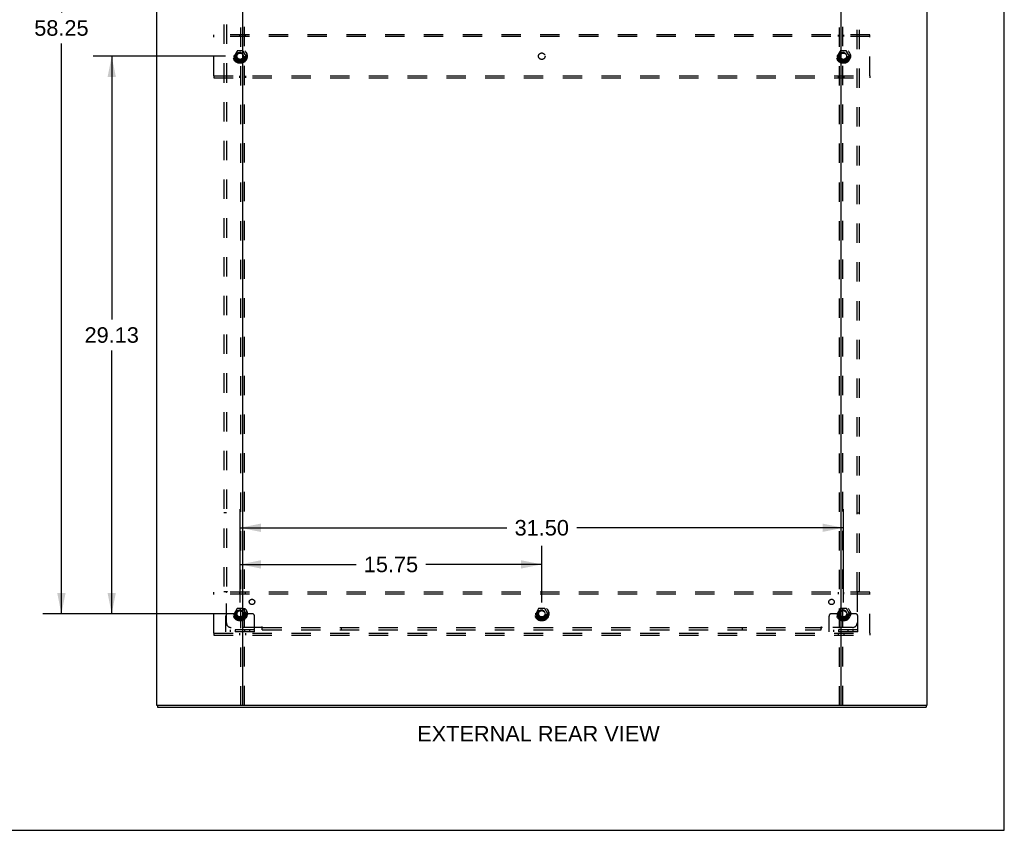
# Model space of a CAD drawing. Header units: inches. Extents: x 0 to 184, y 0 to 119.
# Tile 111 of 113: x 133 to 184, y 0 to 42. Entities that reach past the tile are written whole.
import ezdxf

# ---------------------------------------------------------------- set-up
doc = ezdxf.new("R2010")
doc.units = ezdxf.units.IN
doc.header["$LTSCALE"] = 10.121375
doc.header["$MEASUREMENT"] = 0
doc.linetypes.add('DOT', pattern=[0.2, 0.1, -0.1])
doc.linetypes.add('HIDDEN', pattern=[0.2, 0.1, -0.1])
doc.layers.get('0').update_dxf_attribs({"linetype": 'CONTINUOUS'})
for name, color, linetype in [('DEFAULT_2', 8, 'HIDDEN'), ('DIMENSIONS', 7, 'CONTINUOUS'), ('SUBPANEL', 7, 'CONTINUOUS')]:
    doc.layers.add(name, color=color, linetype=linetype)
doc.styles.get("Standard").update_dxf_attribs({"font": 'arial.ttf'})
doc.dimstyles.new('DIMSTYLE_1', dxfattribs={"dimtxt": 0.811875, "dimasz": 1.0825, "dimexe": 0.09, "dimexo": 0.07, "dimgap": 0.0375, "dimtad": 0, "dimtih": 1, "dimtoh": 1, "dimzin": 4, "dimdsep": 46, "dimtxsty": 'Standard', "dimblk": '_FILLED', "dimblk1": '_FILLED', "dimblk2": '_FILLED', "dimcen": 0.09, "dimadec": 3, "dimazin": 1, "dimtfac": 1, "dimtdec": 3, "dimtofl": 0, "dimtmove": 0, "dimatfit": 3, "dimldrblk": '_FILLED', "dimfxl": 0, "dimtolj": 1, "dimtzin": 4, "dimarcsym": 0})

# ---------------------------------------------------------------- blocks, each defined once
blk = doc.blocks.new('_FILLED')
at = {"color": 0, "linetype": 'ByBlock'}
blk.add_solid([(0, 0), (-1, 0.2), (-1, -0.2)], dxfattribs=at)
blk = doc.blocks.new('*D3')
at = {"layer": 'DIMENSIONS', "color": 2, "linetype": 'Continuous'}
for p, q in [((144.123, 11.904), (144.123, 14.865)), ((159.873, 11.904), (159.873, 14.865)), ((144.123, 13.89), (150.174, 13.89)), ((159.873, 13.89), (153.823, 13.89))]:
    blk.add_line(p, q, dxfattribs=at)
at = {"layer": 'DIMENSIONS', "color": 2, "linetype": 'Continuous', "xscale": 1.0825, "yscale": 1.0825, "zscale": 1.0825, "rotation": 180}
blk.add_blockref('_FILLED', (144.123, 13.89), dxfattribs=at)
at = {"layer": 'DIMENSIONS', "color": 2, "linetype": 'Continuous', "xscale": 1.0825, "yscale": 1.0825, "zscale": 1.0825}
blk.add_blockref('_FILLED', (159.873, 13.89), dxfattribs=at)
at = {"layer": 'DIMENSIONS', "color": 2, "linetype": 'Continuous', "insert": (151.998, 14.296), "char_height": 0.8119, "width": 2.83704, "attachment_point": 2, "line_spacing_factor": 0.9}
blk.add_mtext('15.75', dxfattribs=at)
blk = doc.blocks.new('*D4')
at = {"layer": 'DIMENSIONS', "color": 2, "linetype": 'Continuous'}
for p, q in [((143.366, 69.561), (133.816, 69.561)), ((134.79, 69.561), (134.79, 42.723)), ((134.79, 11.311), (134.79, 41.1)), ((143.366, 11.311), (133.816, 11.311))]:
    blk.add_line(p, q, dxfattribs=at)
at = {"layer": 'DIMENSIONS', "color": 2, "linetype": 'Continuous', "xscale": 1.0825, "yscale": 1.0825, "zscale": 1.0825}
for p, rotation in [((134.79, 69.561), 90), ((134.79, 11.311), 270)]:
    blk.add_blockref('_FILLED', p, dxfattribs=dict(at, rotation=rotation))
at = {"layer": 'DIMENSIONS', "color": 2, "linetype": 'Continuous', "insert": (134.79, 42.317), "char_height": 0.8119, "width": 2.83704, "attachment_point": 2, "line_spacing_factor": 0.9}
blk.add_mtext('58.25', dxfattribs=at)
blk = doc.blocks.new('*D5')
at = {"layer": 'DIMENSIONS', "color": 2, "linetype": 'Continuous'}
for p, q in [((144.123, 11.904), (144.123, 16.778)), ((175.623, 11.904), (175.623, 16.778)), ((144.123, 15.804), (158.049, 15.804)), ((175.623, 15.804), (161.698, 15.804))]:
    blk.add_line(p, q, dxfattribs=at)
at = {"layer": 'DIMENSIONS', "color": 2, "linetype": 'Continuous', "xscale": 1.0825, "yscale": 1.0825, "zscale": 1.0825, "rotation": 180}
blk.add_blockref('_FILLED', (144.123, 15.804), dxfattribs=at)
at = {"layer": 'DIMENSIONS', "color": 2, "linetype": 'Continuous', "xscale": 1.0825, "yscale": 1.0825, "zscale": 1.0825}
blk.add_blockref('_FILLED', (175.623, 15.804), dxfattribs=at)
at = {"layer": 'DIMENSIONS', "color": 2, "linetype": 'Continuous', "insert": (159.873, 16.21), "char_height": 0.8119, "width": 2.83704, "attachment_point": 2, "line_spacing_factor": 0.9}
blk.add_mtext('31.50', dxfattribs=at)
blk = doc.blocks.new('*D6')
at = {"layer": 'DIMENSIONS', "color": 2, "linetype": 'Continuous'}
for p, q in [((143.366, 40.436), (136.442, 40.436)), ((137.417, 40.436), (137.417, 26.685)), ((137.417, 11.311), (137.417, 25.062)), ((143.366, 11.311), (136.442, 11.311))]:
    blk.add_line(p, q, dxfattribs=at)
at = {"layer": 'DIMENSIONS', "color": 2, "linetype": 'Continuous', "xscale": 1.0825, "yscale": 1.0825, "zscale": 1.0825}
for p, rotation in [((137.417, 40.436), 90), ((137.417, 11.311), 270)]:
    blk.add_blockref('_FILLED', p, dxfattribs=dict(at, rotation=rotation))
at = {"layer": 'DIMENSIONS', "color": 2, "linetype": 'Continuous', "insert": (137.417, 26.279), "char_height": 0.8119, "width": 2.83704, "attachment_point": 2, "line_spacing_factor": 0.9}
blk.add_mtext('29.13', dxfattribs=at)

msp = doc.modelspace()

# ---------------------------------------------------------------- linework, layer by layer
at = {"color": 7, "linetype": 'Continuous'}
for p, q in [((184.025, 0), (184.025, 119.075)), ((139.8, 6.54), (139.8, 6.436)), ((144.189, 6.54), (175.557, 6.54)), ((179.946, 6.54), (179.946, 6.436)), ((0, 0), (184.025, 0))]:
    msp.add_line(p, q, dxfattribs=at)
at = {"color": 3, "linetype": 'Continuous'}
for p, q in [((139.748, 74.332), (139.748, 6.54)), ((144.248, 74.332), (144.248, 6.54)), ((175.498, 6.54), (175.498, 74.332)), ((179.998, 6.54), (179.998, 74.332)), ((139.748, 6.54), (144.189, 6.54)), ((139.8, 6.436), (179.946, 6.436)), ((175.557, 6.54), (179.998, 6.54))]:
    msp.add_line(p, q, dxfattribs=at)
at = {"layer": 'DEFAULT_2', "color": 8, "linetype": 'HIDDEN'}
for p, q in [((144.144, 74.332), (144.144, 6.54)), ((144.352, 6.54), (144.352, 74.332)), ((175.394, 74.332), (175.394, 6.54)), ((175.602, 6.54), (175.602, 74.332)), ((142.748, 41.457), (142.748, 41.561)), ((176.998, 41.561), (142.748, 41.561)), ((142.748, 39.415), (142.748, 41.457)), ((176.998, 41.457), (142.748, 41.457)), ((144.098, 41.561), (144.098, 41.457)), ((144.398, 41.457), (144.398, 41.561)), ((175.348, 41.561), (175.348, 41.457)), ((175.648, 41.457), (175.648, 41.561)), ((176.998, 41.457), (176.998, 41.561)), ((176.998, 39.415), (176.998, 41.457)), ((143.96, 40.708), (143.806, 40.441)), ((144.278, 40.713), (143.969, 40.713)), ((144.441, 40.441), (144.286, 40.708)), ((175.46, 40.708), (175.306, 40.441)), ((175.778, 40.713), (175.469, 40.713)), ((175.941, 40.441), (175.786, 40.708)), ((143.806, 40.431), (143.96, 40.163)), ((144.278, 40.158), (143.969, 40.158)), ((144.286, 40.163), (144.441, 40.431)), ((175.306, 40.431), (175.46, 40.163)), ((175.778, 40.158), (175.469, 40.158)), ((175.786, 40.163), (175.941, 40.431)), ((142.748, 39.415), (142.748, 39.311)), ((142.748, 39.415), (176.998, 39.415)), ((142.748, 39.311), (176.998, 39.311)), ((144.098, 39.415), (144.098, 39.311)), ((144.398, 39.415), (144.398, 39.311)), ((175.348, 39.415), (175.348, 39.311)), ((175.648, 39.415), (175.648, 39.311)), ((176.998, 39.415), (176.998, 39.311)), ((176.998, 12.436), (142.748, 12.436)), ((142.748, 12.332), (142.748, 12.436)), ((144.098, 12.436), (144.098, 12.332)), ((144.398, 12.332), (144.398, 12.436)), ((175.348, 12.436), (175.348, 12.332)), ((175.648, 12.332), (175.648, 12.436)), ((176.998, 12.332), (176.998, 12.436)), ((176.998, 12.332), (142.748, 12.332)), ((142.748, 10.29), (142.748, 12.332)), ((176.998, 10.29), (176.998, 12.332)), ((143.587, 11.311), (143.498, 11.311)), ((143.709, 11.311), (143.587, 11.311)), ((143.948, 11.311), (143.709, 11.311)), ((143.96, 11.583), (143.806, 11.316)), ((144.278, 11.588), (143.969, 11.588)), ((144.441, 11.316), (144.286, 11.583)), ((144.298, 11.311), (144.538, 11.311)), ((144.659, 11.311), (144.538, 11.311)), ((144.748, 11.311), (144.659, 11.311)), ((159.71, 11.583), (159.556, 11.316)), ((160.028, 11.588), (159.719, 11.588)), ((160.191, 11.316), (160.036, 11.583)), ((175.087, 11.311), (174.998, 11.311)), ((175.209, 11.311), (175.087, 11.311)), ((175.448, 11.311), (175.209, 11.311)), ((175.46, 11.583), (175.306, 11.316)), ((175.778, 11.588), (175.469, 11.588)), ((175.941, 11.316), (175.786, 11.583)), ((175.798, 11.311), (176.038, 11.311)), ((176.159, 11.311), (176.038, 11.311)), ((176.248, 11.311), (176.159, 11.311)), ((143.373, 10.363), (143.373, 11.186)), ((143.806, 11.306), (143.96, 11.038)), ((144.278, 11.033), (143.969, 11.033)), ((144.286, 11.038), (144.441, 11.306)), ((144.873, 10.363), (144.873, 11.186)), ((159.556, 11.306), (159.71, 11.038)), ((160.028, 11.033), (159.719, 11.033)), ((160.036, 11.038), (160.191, 11.306)), ((174.873, 10.363), (174.873, 11.186)), ((175.306, 11.306), (175.46, 11.038)), ((175.778, 11.033), (175.469, 11.033)), ((175.786, 11.038), (175.941, 11.306)), ((176.373, 10.363), (176.373, 11.186)), ((142.748, 10.29), (176.998, 10.29)), ((142.748, 10.29), (142.748, 10.186)), ((144.873, 10.467), (143.373, 10.467)), ((144.873, 10.363), (143.373, 10.363)), ((143.62, 10.363), (143.62, 10.467)), ((143.876, 10.363), (143.876, 10.467)), ((144.098, 10.29), (144.098, 10.186)), ((144.37, 10.363), (144.37, 10.467)), ((144.398, 10.29), (144.398, 10.186)), ((144.626, 10.363), (144.626, 10.467)), ((176.373, 10.467), (174.873, 10.467)), ((176.373, 10.363), (174.873, 10.363)), ((175.12, 10.363), (175.12, 10.467)), ((175.348, 10.29), (175.348, 10.186)), ((175.376, 10.363), (175.376, 10.467)), ((175.648, 10.29), (175.648, 10.186)), ((175.87, 10.363), (175.87, 10.467)), ((176.126, 10.363), (176.126, 10.467)), ((176.998, 10.29), (176.998, 10.186)), ((142.748, 10.186), (176.998, 10.186))]:
    msp.add_line(p, q, dxfattribs=at)
for centre, radius in [((144.123, 40.436), 0.372), ((144.123, 40.436), 0.356), ((144.123, 40.436), 0.312), ((144.123, 40.436), 0.204), ((144.123, 40.436), 0.188), ((144.123, 40.436), 0.183), ((175.623, 40.436), 0.372), ((175.623, 40.436), 0.356), ((175.623, 40.436), 0.312), ((175.623, 40.436), 0.204), ((175.623, 40.436), 0.188), ((175.623, 40.436), 0.183), ((144.123, 40.436), 0.165), ((175.623, 40.436), 0.165), ((144.123, 11.311), 0.372), ((144.123, 11.311), 0.356), ((144.123, 11.311), 0.312), ((144.123, 11.311), 0.204), ((144.123, 11.311), 0.188), ((144.123, 11.311), 0.183), ((144.123, 11.311), 0.165), ((159.873, 11.311), 0.372), ((159.873, 11.311), 0.356), ((159.873, 11.311), 0.312), ((159.873, 11.311), 0.204), ((159.873, 11.311), 0.188), ((159.873, 11.311), 0.183), ((159.873, 11.311), 0.165), ((175.623, 11.311), 0.372), ((175.623, 11.311), 0.356), ((175.623, 11.311), 0.312), ((175.623, 11.311), 0.204), ((175.623, 11.311), 0.188), ((175.623, 11.311), 0.183), ((175.623, 11.311), 0.165)]:
    msp.add_circle(centre, radius, dxfattribs=at)
at = {"layer": 'DEFAULT_2', "color": 8, "linetype": 'DOT'}
for centre in [(144.123, 40.436), (159.873, 40.436), (175.623, 40.436), (144.123, 11.311), (159.873, 11.311), (175.623, 11.311)]:
    msp.add_circle(centre, 0.17, dxfattribs=at)
at = {"layer": 'DEFAULT_2', "color": 8, "linetype": 'HIDDEN'}
for centre, radius, start, end in [((143.969, 40.703), 0.01, 90.0124, 149.9892), ((144.278, 40.703), 0.01, 30.012, 89.9887), ((175.469, 40.703), 0.01, 90.0124, 149.9892), ((175.778, 40.703), 0.01, 30.012, 89.9887), ((143.814, 40.436), 0.01, 150.0127, 209.9883), ((143.969, 40.168), 0.01, 210, 270), ((144.278, 40.168), 0.01, 270, 330), ((144.432, 40.436), 0.01, 330.0127, 29.9883), ((175.314, 40.436), 0.01, 150.0127, 209.9883), ((175.469, 40.168), 0.01, 210, 270), ((175.778, 40.168), 0.01, 270, 330), ((175.932, 40.436), 0.01, 330.0127, 29.9883), ((143.498, 11.186), 0.125, 90, 180), ((143.814, 11.311), 0.01, 150.0127, 209.9883), ((144.123, 11.311), 0.175, 180, 360), ((143.969, 11.578), 0.01, 90.0124, 149.9892), ((144.278, 11.578), 0.01, 30.012, 89.9887), ((144.432, 11.311), 0.01, 330.0127, 29.9883), ((144.748, 11.186), 0.125, 0, 90), ((159.564, 11.311), 0.01, 150.0127, 209.9883), ((159.719, 11.578), 0.01, 90.0124, 149.9892), ((160.028, 11.578), 0.01, 30.012, 89.9887), ((160.182, 11.311), 0.01, 330.0127, 29.9883), ((174.998, 11.186), 0.125, 90, 180), ((175.314, 11.311), 0.01, 150.0127, 209.9883), ((175.623, 11.311), 0.175, 180, 360), ((175.469, 11.578), 0.01, 90.0124, 149.9892), ((175.778, 11.578), 0.01, 30.012, 89.9887), ((175.932, 11.311), 0.01, 330.0127, 29.9883), ((176.248, 11.186), 0.125, 0, 90), ((143.969, 11.043), 0.01, 210, 270), ((144.278, 11.043), 0.01, 270, 330), ((159.719, 11.043), 0.01, 210, 270), ((160.028, 11.043), 0.01, 270, 330), ((175.469, 11.043), 0.01, 210, 270), ((175.778, 11.043), 0.01, 270, 330)]:
    msp.add_arc(centre, radius, start, end, dxfattribs=at)
at = {"layer": 'SUBPANEL', "color": 8, "linetype": 'HIDDEN'}
for p, q in [((143.28, 68.405), (143.28, 12.467)), ((143.405, 68.405), (143.405, 12.467)), ((176.342, 12.467), (176.342, 68.405)), ((176.467, 12.467), (176.467, 68.405)), ((143.405, 16.592), (143.28, 16.592)), ((176.342, 16.592), (176.467, 16.592)), ((143.28, 12.467), (143.445, 12.467)), ((143.386, 12.45), (143.392, 12.444)), ((143.405, 10.842), (143.405, 12.432)), ((176.301, 12.467), (176.467, 12.467)), ((176.342, 12.432), (176.342, 10.842)), ((145.244, 10.592), (143.655, 10.592)), ((145.28, 10.467), (145.28, 10.633)), ((145.28, 10.592), (174.467, 10.592)), ((145.28, 10.467), (174.467, 10.467)), ((149.405, 10.592), (149.405, 10.467)), ((170.342, 10.592), (170.342, 10.467)), ((174.467, 10.467), (174.467, 10.633)), ((174.484, 10.574), (174.491, 10.58)), ((176.092, 10.592), (174.502, 10.592))]:
    msp.add_line(p, q, dxfattribs=at)
for points in [[(143.366, 12.467), (143.368, 12.466), (143.37, 12.464), (143.372, 12.462), (143.374, 12.461), (143.376, 12.459), (143.378, 12.458), (143.38, 12.456), (143.381, 12.455), (143.383, 12.453), (143.384, 12.452), (143.386, 12.45)], [(143.392, 12.444), (143.394, 12.442), (143.396, 12.44), (143.398, 12.438), (143.4, 12.436), (143.401, 12.435), (143.403, 12.433), (143.405, 12.432)], [(143.445, 12.467), (143.445, 12.465), (143.444, 12.464), (143.443, 12.462), (143.442, 12.461), (143.441, 12.459), (143.44, 12.457), (143.439, 12.456), (143.437, 12.454), (143.436, 12.453), (143.434, 12.452), (143.432, 12.45), (143.43, 12.449), (143.428, 12.447), (143.426, 12.446), (143.424, 12.445), (143.422, 12.443), (143.419, 12.442), (143.417, 12.441), (143.415, 12.439), (143.412, 12.438), (143.41, 12.436), (143.408, 12.435), (143.406, 12.433), (143.405, 12.432)], [(176.301, 12.467), (176.302, 12.465), (176.303, 12.464), (176.303, 12.462), (176.304, 12.461), (176.305, 12.459), (176.307, 12.457), (176.308, 12.456), (176.309, 12.454), (176.311, 12.453), (176.313, 12.452), (176.315, 12.45), (176.316, 12.449), (176.318, 12.447), (176.321, 12.446), (176.323, 12.445), (176.327, 12.442)], [(176.327, 12.442), (176.33, 12.441), (176.332, 12.439), (176.334, 12.438), (176.337, 12.436), (176.339, 12.435), (176.34, 12.433), (176.342, 12.432)], [(176.361, 12.45), (176.354, 12.444), (176.352, 12.442), (176.351, 12.44), (176.349, 12.438), (176.347, 12.436), (176.345, 12.435), (176.344, 12.433), (176.342, 12.432)], [(176.381, 12.467), (176.378, 12.466), (176.376, 12.464), (176.374, 12.462), (176.372, 12.461), (176.37, 12.459), (176.369, 12.458), (176.367, 12.456), (176.365, 12.455), (176.364, 12.453), (176.362, 12.452), (176.361, 12.45)], [(145.254, 10.607), (145.253, 10.605), (145.251, 10.602), (145.25, 10.6), (145.248, 10.598), (145.247, 10.596), (145.246, 10.594), (145.244, 10.592)], [(145.263, 10.574), (145.256, 10.58), (145.254, 10.582), (145.252, 10.584), (145.25, 10.586), (145.249, 10.587), (145.247, 10.589), (145.246, 10.591), (145.244, 10.592)], [(145.28, 10.633), (145.278, 10.632), (145.276, 10.632), (145.274, 10.631), (145.273, 10.63), (145.271, 10.629), (145.27, 10.628), (145.268, 10.626), (145.267, 10.625), (145.265, 10.623), (145.264, 10.621), (145.262, 10.62), (145.261, 10.618), (145.26, 10.616), (145.258, 10.614), (145.257, 10.612), (145.254, 10.607)], [(145.28, 10.554), (145.278, 10.556), (145.276, 10.558), (145.275, 10.56), (145.273, 10.562), (145.272, 10.564), (145.27, 10.566), (145.269, 10.567), (145.267, 10.569), (145.266, 10.57), (145.264, 10.572), (145.263, 10.574)], [(174.467, 10.633), (174.469, 10.632), (174.471, 10.632), (174.472, 10.631), (174.474, 10.63), (174.475, 10.629), (174.477, 10.628), (174.478, 10.626), (174.48, 10.625), (174.481, 10.623), (174.483, 10.621), (174.484, 10.62), (174.485, 10.618), (174.487, 10.616), (174.488, 10.614), (174.489, 10.612)], [(174.467, 10.554), (174.469, 10.556), (174.47, 10.558), (174.472, 10.56), (174.473, 10.562), (174.475, 10.564), (174.476, 10.566), (174.478, 10.567), (174.48, 10.569), (174.481, 10.57), (174.483, 10.572), (174.484, 10.574)], [(174.489, 10.612), (174.492, 10.607), (174.494, 10.605), (174.495, 10.602), (174.497, 10.6), (174.498, 10.598), (174.5, 10.596), (174.501, 10.594), (174.502, 10.592)], [(174.491, 10.58), (174.493, 10.582), (174.494, 10.584), (174.496, 10.586), (174.498, 10.587), (174.5, 10.589), (174.501, 10.591), (174.502, 10.592)]]:
    msp.add_lwpolyline(points, dxfattribs=at)
for centre, radius in [((144.123, 40.436), 0.25), ((175.623, 40.436), 0.25), ((144.742, 11.93), 0.141), ((175.005, 11.93), 0.141), ((144.123, 11.311), 0.25), ((159.873, 11.311), 0.25), ((175.623, 11.311), 0.25)]:
    msp.add_circle(centre, radius, dxfattribs=at)
for centre, start, end in [((143.655, 10.842), 180, 270), ((176.092, 10.842), 270, 360)]:
    msp.add_arc(centre, 0.25, start, end, dxfattribs=at)

# ---------------------------------------------------------------- texts
at = {"layer": 'DIMENSIONS', "color": 2, "linetype": 'Continuous', "insert": (159.701, 5.453), "char_height": 0.81188, "width": 12.6399, "attachment_point": 2, "line_spacing_factor": 0.9}
msp.add_mtext('EXTERNAL REAR VIEW', dxfattribs=at)

# ---------------------------------------------------------------- dimensions: what is measured, and where the dimension line sits
at = {"layer": 'DIMENSIONS', "color": 2, "linetype": 'Continuous'}
for base, p1, p2, angle, picture, middle in [((134.79, 69.561), (143.436, 11.311), (143.436, 69.561), 90, '*D4', (134.79, 41.907)), ((137.416628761, 11.310973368), (143.435547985, 40.435973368), (143.435547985, 11.310973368), 270, '*D6', (137.405853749, 25.868946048))]:
    dim = msp.add_linear_dim(base=base, p1=p1, p2=p2, angle=angle, dimstyle='DIMSTYLE_1', dxfattribs=at)
    dim.commit()
    dim.dimension.update_dxf_attribs({"geometry": picture, "text_midpoint": middle, "dimtype": 160})
for base, p2, picture, middle in [((175.623, 15.804), (175.623, 11.834), '*D5', (159.872, 15.8)), ((159.873, 13.89), (159.873, 11.834), '*D3', (152.036, 13.886))]:
    dim = msp.add_linear_dim(base=base, p1=(144.123, 11.834), p2=p2, dimstyle='DIMSTYLE_1', dxfattribs=at)
    dim.commit()
    dim.dimension.update_dxf_attribs({"geometry": picture, "text_midpoint": middle, "dimtype": 160})

doc.saveas('drawing.dxf')
